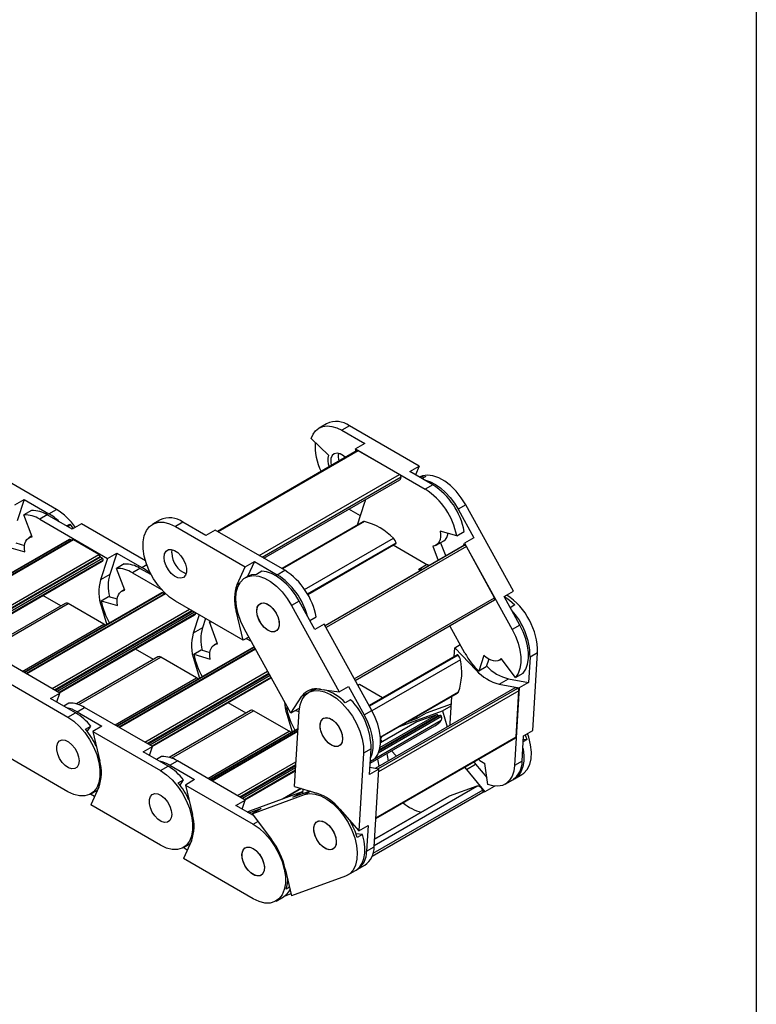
# Model space of a CAD drawing. Header units: millimetres. Extents: x 19 to 819, y 19 to 629.
# Tile 8 of 9: x 764 to 819, y 480 to 554. Entities that reach past the tile are written whole.
import ezdxf

# ---------------------------------------------------------------- set-up
doc = ezdxf.new("R2010")
doc.units = ezdxf.units.MM
doc.header["$LTSCALE"] = 3
doc.layers.add('TEXT', color=140, linetype='Continuous', lineweight=25)

msp = doc.modelspace()

# ---------------------------------------------------------------- linework, layer by layer
for p, q in [((786.696, 523.819), (786.123, 523.489)), ((788.421, 523.649), (787.848, 523.318)), ((787.848, 523.318), (789.581, 522.317)), ((793.688, 520.608), (788.421, 523.649)), ((786.836, 521.453), (785.521, 522.691)), ((789.581, 522.317), (788.881, 521.913)), ((788.932, 521.741), (788.881, 521.913)), ((788.881, 521.913), (794.148, 518.873)), ((789.014, 521.788), (778.449, 515.689)), ((789.089, 521.781), (778.493, 515.664)), ((792.207, 519.981), (789.089, 521.781)), ((792.987, 520.204), (793.688, 520.608)), ((793.688, 520.608), (793.398, 519.967)), ((766.298, 517.342), (761.177, 520.298)), ((781.611, 513.864), (792.207, 519.981)), ((781.823, 513.741), (792.313, 519.797)), ((781.955, 513.665), (792.22, 519.591)), ((794.721, 519.203), (792.987, 520.204)), ((794.199, 519.841), (793.907, 519.673)), ((794.721, 519.203), (794.148, 518.873)), ((763.146, 517.692), (763.846, 518.096)), ((763.846, 518.096), (763.311, 516.482)), ((763.846, 518.096), (765.725, 517.011)), ((789.252, 516.873), (788.382, 517.375)), ((789.027, 516.195), (789.561, 517.808)), ((797.203, 517.685), (796.631, 517.354)), ((796.631, 517.354), (797.814, 515.208)), ((800.799, 511.165), (797.203, 517.685)), ((764.409, 517.267), (763.836, 516.936)), ((764.461, 515.281), (763.836, 516.936)), ((765.598, 516.938), (765.025, 516.607)), ((767.477, 515.853), (765.598, 516.938)), ((765.725, 517.011), (766.298, 517.342)), ((765.025, 516.607), (770.146, 513.651)), ((767.057, 516.095), (767.292, 516.23)), ((767.292, 516.23), (767.165, 516.033)), ((767.292, 516.23), (767.55, 515.895)), ((768.177, 516.257), (767.477, 515.853)), ((773.014, 513.465), (768.177, 516.257)), ((774.116, 516.557), (773.543, 516.227)), ((775.841, 516.387), (775.268, 516.056)), ((775.268, 516.056), (780.535, 513.015)), ((777.574, 515.386), (775.841, 516.387)), ((789.426, 516.413), (783.311, 512.883)), ((789.554, 516.429), (783.361, 512.854)), ((789.037, 516.189), (789.027, 516.195)), ((764.439, 515.34), (764.208, 515.206)), ((778.274, 515.79), (777.574, 515.386)), ((783.541, 512.749), (778.274, 515.79)), ((785.036, 511.296), (791.742, 515.166)), ((796.519, 515.352), (795.273, 515.713)), ((796.519, 515.352), (797.091, 515.683)), ((797.814, 515.208), (797.114, 514.804)), ((767.245, 515.083), (756.848, 509.081)), ((756.875, 509.066), (767.29, 515.079)), ((767.496, 515.047), (757.005, 508.991)), ((767.571, 515.039), (757.049, 508.965)), ((762.654, 514.493), (763.9, 514.133)), ((763.227, 514.824), (763.88, 514.635)), ((767.421, 515.004), (767.29, 515.079)), ((769.48, 513.937), (767.571, 515.039)), ((785.245, 510.966), (791.942, 514.832)), ((785.272, 510.92), (791.928, 514.762)), ((797.098, 514.636), (786.574, 508.56)), ((797.09, 514.631), (786.574, 508.56)), ((797.248, 514.543), (786.649, 508.424)), ((794.148, 513.238), (791.718, 514.641)), ((794.712, 514.564), (795.117, 513.492)), ((794.966, 514.64), (795.538, 514.97)), ((795.307, 514.836), (795.69, 513.823)), ((796.999, 514.579), (797.114, 514.804)), ((797.098, 514.636), (797.09, 514.631)), ((797.114, 514.804), (800.71, 508.284)), ((799.377, 510.683), (797.248, 514.543)), ((758.958, 507.863), (769.48, 513.937)), ((759.135, 507.761), (769.581, 513.791)), ((769.622, 513.733), (759.206, 507.72)), ((769.76, 513.653), (759.344, 507.64)), ((770.146, 513.651), (769.612, 512.037)), ((769.76, 513.653), (769.622, 513.733)), ((770.146, 513.651), (770.846, 514.055)), ((770.846, 514.055), (770.312, 512.441)), ((770.846, 514.055), (772.725, 512.97)), ((774.993, 514.059), (775.028, 514.317)), ((769.819, 513.519), (759.49, 507.556)), ((759.529, 507.534), (769.747, 513.432)), ((771.409, 513.226), (770.836, 512.895)), ((771.462, 511.24), (770.836, 512.895)), ((772.598, 512.896), (772.025, 512.566)), ((773.455, 512.402), (772.598, 512.896)), ((772.725, 512.97), (773.104, 513.188)), ((779.927, 511.67), (780.535, 513.015)), ((780.535, 513.015), (781.235, 513.419)), ((781.235, 513.419), (780.724, 512.29)), ((781.235, 513.419), (782.969, 512.419)), ((793.649, 512.835), (794.25, 513.182)), ((770.312, 512.441), (769.612, 512.037)), ((772.025, 512.566), (774.223, 511.297)), ((780.714, 512.284), (780.544, 512.186)), ((781.789, 512.677), (781.386, 512.445)), ((782.969, 512.419), (783.541, 512.749)), ((793.728, 512.691), (793.649, 512.835)), ((793.649, 512.835), (793.961, 512.825)), ((780.13, 511.787), (779.927, 511.67)), ((774.246, 511.042), (763.849, 505.04)), ((763.875, 505.025), (774.291, 511.037)), ((774.496, 511.006), (764.005, 504.949)), ((774.534, 510.977), (764.049, 504.924)), ((766.611, 510.057), (765.256, 510.84)), ((769.655, 510.452), (770.228, 510.782)), ((770.228, 510.782), (770.88, 510.594)), ((771.44, 511.298), (771.208, 511.165)), ((774.421, 510.962), (774.291, 511.037)), ((774.501, 511.008), (774.496, 511.006)), ((788.778, 504.564), (799.377, 510.683)), ((800.099, 510.761), (800.799, 511.165)), ((801.283, 508.615), (800.099, 510.761)), ((766.953, 510.254), (760.807, 506.706)), ((760.976, 506.652), (767.178, 510.232)), ((769.872, 508.677), (767.178, 510.232)), ((769.655, 510.452), (770.9, 510.091)), ((769.683, 509.98), (769.757, 510.023)), ((769.683, 509.98), (770.082, 508.638)), ((780.39, 507.465), (775.268, 510.422)), ((784.624, 510.423), (784.051, 510.092)), ((784.051, 510.092), (787.647, 503.572)), ((785.807, 508.277), (784.624, 510.423)), ((788.848, 504.437), (799.375, 510.514)), ((800.92, 510.136), (800.559, 509.928)), ((765.958, 503.822), (776.33, 509.809)), ((766.136, 503.72), (776.507, 509.707)), ((776.578, 509.666), (766.207, 503.679)), ((776.716, 509.586), (766.345, 503.599)), ((776.82, 509.478), (766.491, 503.515)), ((766.529, 503.492), (776.748, 509.391)), ((777.071, 509.381), (776.612, 507.996)), ((779.855, 509.696), (779.931, 509.74)), ((780.39, 507.465), (779.855, 509.696)), ((785.434, 508.953), (785.912, 509.229)), ((763.711, 505.12), (769.872, 508.677)), ((777.546, 509.107), (777.312, 508.4)), ((777.911, 508.896), (777.837, 508.854)), ((778.462, 507.198), (777.837, 508.854)), ((786.507, 508.681), (785.807, 508.277)), ((790.103, 502.161), (786.507, 508.681)), ((797.145, 506.496), (796.002, 508.568)), ((801.283, 508.615), (800.71, 508.284)), ((777.312, 508.4), (776.612, 507.996)), ((780.813, 507.71), (780.39, 507.465)), ((783.983, 501.964), (780.486, 508.303)), ((781.215, 506.983), (770.849, 500.999)), ((770.875, 500.983), (781.227, 506.959)), ((778.44, 507.257), (778.208, 507.123)), ((780.625, 507.601), (780.99, 507.391)), ((796.366, 506.894), (796.79, 507.139)), ((766.54, 503.486), (761.419, 506.443)), ((773.954, 506.213), (767.807, 502.665)), ((781.29, 506.845), (771.006, 500.908)), ((781.312, 506.807), (771.05, 500.883)), ((773.612, 506.016), (772.256, 506.798)), ((776.655, 506.411), (777.228, 506.741)), ((776.655, 506.411), (777.901, 506.05)), ((777.228, 506.741), (777.881, 506.552)), ((796.549, 506.376), (789.897, 502.536)), ((796.621, 506.349), (789.925, 502.484)), ((796.327, 506.248), (796.366, 506.894)), ((796.366, 506.894), (797.991, 505.21)), ((798.575, 506.322), (798.183, 505.137)), ((802.634, 506.529), (802.061, 506.198)), ((802.277, 500.667), (802.634, 506.529)), ((767.976, 502.61), (774.179, 506.191)), ((776.873, 504.636), (774.179, 506.191)), ((776.684, 505.939), (776.757, 505.982)), ((776.684, 505.939), (777.083, 504.597)), ((796.796, 506.002), (790.113, 502.144)), ((798.756, 505.468), (798.183, 505.137)), ((798.946, 506.044), (798.756, 505.468)), ((799.745, 505.974), (799.909, 506.069)), ((800.967, 504.667), (799.89, 506.094)), ((802.061, 506.198), (801.944, 504.269)), ((772.959, 499.781), (782.234, 505.135)), ((773.136, 499.678), (782.319, 504.98)), ((782.354, 504.918), (773.207, 499.637)), ((782.42, 504.797), (773.345, 499.558)), ((798.065, 505.253), (797.991, 505.21)), ((800.967, 504.667), (801.54, 504.997)), ((762.025, 504.623), (767.146, 501.667)), ((770.711, 501.078), (776.873, 504.636)), ((782.491, 504.669), (773.491, 499.474)), ((773.53, 499.451), (782.51, 504.635)), ((787.647, 503.572), (788.347, 503.976)), ((788.347, 503.976), (789.531, 501.831)), ((789.178, 504.133), (789.055, 504.062)), ((790.921, 503.127), (789.178, 504.133)), ((799.737, 504.149), (800.437, 504.553)), ((799.737, 504.149), (801.244, 503.865)), ((800.437, 504.553), (801.944, 504.269)), ((801.944, 504.269), (801.244, 503.865)), ((765.84, 503.082), (766.54, 503.486)), ((766.315, 502.808), (766.54, 503.486)), ((783.983, 501.964), (784.834, 503.236)), ((784.834, 503.236), (785.273, 503.489)), ((785.493, 503.618), (785.323, 503.52)), ((785.64, 503.779), (785.534, 503.64)), ((786.158, 503.787), (787.647, 503.572)), ((800.874, 503.864), (790.36, 497.794)), ((801.121, 503.828), (790.592, 497.75)), ((801.219, 503.641), (790.624, 497.524)), ((790.747, 500.161), (796.648, 503.568)), ((790.75, 500.12), (796.577, 503.484)), ((796.019, 501.194), (796.144, 503.233)), ((801.244, 503.865), (800.887, 498.003)), ((801.008, 500.17), (801.219, 503.641)), ((767.719, 501.997), (765.84, 503.082)), ((767.23, 502.731), (766.839, 502.505)), ((780.612, 501.975), (779.257, 502.757)), ((788.51, 502.972), (788.107, 502.74)), ((796.108, 502.651), (794.215, 501.963)), ((795.456, 502.142), (796.1, 502.514)), ((767.146, 501.667), (767.719, 501.997)), ((767.846, 502.071), (768.419, 502.401)), ((767.846, 502.071), (769.726, 500.986)), ((773.54, 499.445), (768.419, 502.401)), ((780.954, 502.172), (774.807, 498.623)), ((774.977, 498.569), (781.179, 502.15)), ((783.873, 500.594), (781.179, 502.15)), ((783.656, 502.369), (783.734, 502.415)), ((783.656, 502.369), (783.779, 502.334)), ((783.684, 501.898), (783.757, 501.94)), ((783.684, 501.898), (784.083, 500.556)), ((784.635, 502.341), (783.983, 501.964)), ((784.267, 496.428), (784.614, 502.128)), ((784.341, 502.171), (784.612, 502.093)), ((789.531, 501.831), (790.103, 502.161)), ((795.277, 501.793), (790.664, 499.13)), ((795.17, 501.754), (790.672, 499.157)), ((790.689, 499.223), (795.119, 501.781)), ((790.722, 499.382), (794.993, 501.847)), ((792.206, 500.961), (795.456, 502.142)), ((794.993, 501.847), (793.512, 501.309)), ((794.215, 501.963), (793.515, 501.559)), ((795.277, 501.793), (795.17, 501.754)), ((795.456, 502.142), (795.798, 500.933)), ((789.989, 498.191), (794.873, 501.01)), ((795.341, 501.406), (789.997, 498.321)), ((795.377, 501.701), (790.598, 498.941)), ((793.512, 501.309), (790.757, 499.719)), ((793.504, 501.305), (790.757, 499.72)), ((793.515, 501.559), (792.779, 501.291)), ((792.867, 501.342), (792.887, 501.331)), ((793.576, 501.594), (793.44, 501.673)), ((793.512, 501.309), (793.504, 501.305)), ((796.014, 501.058), (796.019, 501.194)), ((768.48, 500.751), (768.883, 500.984)), ((768.62, 500.576), (768.883, 500.984)), ((769.726, 500.986), (769.026, 500.582)), ((769.026, 500.582), (774.147, 497.625)), ((769.026, 500.582), (769.56, 498.351)), ((777.711, 497.037), (783.873, 500.594)), ((784.534, 500.817), (777.849, 496.957)), ((777.876, 496.942), (784.532, 500.785)), ((784.523, 500.629), (778.006, 496.867)), ((784.52, 500.577), (778.05, 496.842)), ((801.46, 498.333), (801.577, 500.262)), ((801.577, 500.262), (802.277, 500.667)), ((801.703, 500.335), (801.823, 499.967)), ((790.41, 494.009), (800.977, 500.109)), ((790.413, 494.053), (801.008, 500.17)), ((790.773, 500.006), (790.758, 499.997)), ((790.916, 499.811), (790.759, 499.973)), ((801.823, 499.967), (801.55, 499.809)), ((801.561, 499.998), (801.823, 499.967)), ((767.146, 496.033), (761.879, 499.073)), ((772.84, 499.041), (773.54, 499.445)), ((774.719, 497.956), (772.84, 499.041)), ((773.316, 498.767), (773.54, 499.445)), ((789.482, 498.936), (789.125, 493.074)), ((790.055, 499.267), (789.482, 498.936)), ((789.937, 497.338), (790.055, 499.267)), ((791.952, 498.738), (791.589, 499.114)), ((774.23, 498.689), (773.84, 498.464)), ((774.847, 498.03), (775.419, 498.36)), ((774.847, 498.03), (776.726, 496.945)), ((780.541, 495.404), (775.419, 498.36)), ((779.959, 495.74), (784.381, 498.292)), ((780.137, 495.637), (784.368, 498.08)), ((789.998, 498.335), (790.36, 498.544)), ((791.939, 498.705), (791.952, 498.738)), ((797.251, 497.716), (797.951, 498.12)), ((797.818, 498.285), (797.951, 498.12)), ((797.951, 498.12), (798.793, 497.11)), ((798.868, 496.583), (798.642, 498.172)), ((801.46, 498.333), (800.887, 498.003)), ((774.147, 497.625), (774.719, 497.956)), ((784.363, 497.995), (780.207, 495.596)), ((784.353, 497.83), (780.345, 495.517)), ((784.342, 497.655), (780.491, 495.432)), ((780.53, 495.41), (784.339, 497.609)), ((790.637, 497.742), (789.937, 497.338)), ((790.637, 497.742), (789.97, 497.867)), ((790.281, 491.88), (790.637, 497.742)), ((797.118, 497.881), (797.251, 497.716)), ((797.251, 497.716), (798.651, 496.036)), ((800.878, 497.015), (801.451, 497.345)), ((775.48, 496.71), (775.883, 496.943)), ((775.62, 496.535), (775.883, 496.943)), ((776.726, 496.945), (776.026, 496.541)), ((776.026, 496.541), (781.147, 493.584)), ((776.026, 496.541), (776.56, 494.31)), ((800.178, 496.611), (800.751, 496.941)), ((769.17, 495.673), (768.857, 495.853)), ((768.871, 495.862), (769.391, 496.162)), ((769.488, 496.377), (768.88, 495.032)), ((784.849, 496.019), (780.879, 494.575)), ((781.063, 494.37), (785.033, 495.814)), ((784.758, 496.285), (783.356, 495.476)), ((784.791, 496.275), (783.493, 495.526)), ((784.792, 496.275), (783.497, 495.528)), ((785.443, 496.086), (784.149, 495.615)), ((784.149, 495.615), (784.849, 496.019)), ((784.267, 496.428), (785.964, 495.934)), ((784.887, 495.884), (784.849, 496.019)), ((784.856, 495.995), (784.919, 496.032)), ((784.91, 495.892), (784.931, 496.235)), ((785.033, 495.814), (785.483, 496.074)), ((790.132, 491.169), (798.491, 495.995)), ((798.498, 496.155), (790.197, 491.362)), ((790.287, 491.984), (798.05, 496.466)), ((798.05, 496.466), (795.962, 495.706)), ((798.651, 496.036), (798.413, 495.95)), ((799.351, 496.44), (798.651, 496.036)), ((799.332, 496.463), (799.351, 496.44)), ((799.394, 496.456), (799.351, 496.44)), ((779.841, 495), (780.541, 495.404)), ((780.316, 494.725), (780.541, 495.404)), ((790.315, 492.447), (795.962, 495.706)), ((795.938, 495.695), (790.315, 492.449)), ((795.962, 495.706), (795.938, 495.695)), ((774.147, 491.991), (768.88, 495.032)), ((781.164, 494.235), (779.841, 495)), ((780.727, 494.488), (780.879, 494.575)), ((780.823, 494.433), (781.763, 494.775)), ((781.763, 494.775), (781.063, 494.37)), ((781.063, 494.37), (782.529, 492.424)), ((787.7, 494.713), (789.125, 493.074)), ((781.147, 493.584), (781.501, 493.789)), ((789.414, 492.803), (788.918, 492.862)), ((789.125, 493.074), (789.825, 493.478)), ((789.825, 493.478), (789.708, 491.549)), ((775.872, 491.821), (776.391, 492.12)), ((776.489, 492.336), (775.88, 490.991)), ((789.414, 492.803), (789.011, 492.57)), ((776.17, 491.632), (775.857, 491.812)), ((789.708, 491.549), (790.281, 491.88)), ((781.147, 487.95), (775.88, 490.991)), ((783.575, 490.205), (784.032, 488.182)), ((788.299, 489.753), (788.872, 490.083)), ((788.999, 490.157), (789.572, 490.488)), ((783.82, 489.121), (783.745, 489.191)), ((788.115, 489.667), (784.032, 488.182)), ((783.889, 488.817), (783.643, 488.675)), ((782.872, 487.779), (783.445, 488.11)), ((784.001, 488.321), (783.48, 488.131))]:
    msp.add_line(p, q)
at = {"flags": 128}
for points in [[(785.521, 522.691), (785.666, 523.02), (785.865, 523.286), (786.113, 523.483), (786.405, 523.605), (786.733, 523.65), (787.089, 523.616), (787.464, 523.505), (787.848, 523.318)], [(788.12, 521.272), (787.974, 521.397), (787.721, 521.543), (787.48, 521.596), (787.271, 521.552), (787.113, 521.415), (787.021, 521.196), (787.002, 520.916), (787.044, 520.651)], [(797.203, 517.685), (796.867, 518.224), (796.481, 518.715), (796.06, 519.14), (795.616, 519.486), (795.166, 519.739), (794.724, 519.892), (794.307, 519.94), (793.927, 519.88), (793.696, 519.778)], [(793.733, 519.774), (793.837, 519.804), (794.199, 519.841)], [(794.07, 519.579), (794.155, 519.561), (794.533, 519.435), (794.917, 519.235), (795.301, 518.966), (795.673, 518.635), (796.024, 518.249), (796.346, 517.818), (796.631, 517.354)], [(789.561, 517.808), (789.62, 518.023), (789.636, 518.099)], [(775.268, 510.422), (774.82, 510.729), (774.387, 511.121), (773.984, 511.585), (773.625, 512.106), (773.322, 512.665), (773.085, 513.244), (772.922, 513.823), (772.839, 514.381), (772.839, 514.901), (772.922, 515.364), (773.085, 515.755), (773.322, 516.06), (773.625, 516.269), (773.984, 516.375), (774.387, 516.374), (774.82, 516.267), (775.268, 516.056)], [(763.9, 514.133), (763.872, 514.362), (763.874, 514.577), (763.906, 514.77), (763.967, 514.939), (764.056, 515.077), (764.17, 515.182), (764.306, 515.251), (764.461, 515.281)], [(795.273, 515.713), (795.301, 515.483), (795.299, 515.269), (795.267, 515.075), (795.206, 514.907), (795.117, 514.768), (795.003, 514.663), (794.867, 514.595), (794.712, 514.564)], [(797.248, 514.543), (797.232, 514.568), (797.214, 514.59), (797.195, 514.61), (797.174, 514.625), (797.153, 514.635), (797.133, 514.64), (797.115, 514.641), (797.098, 514.636)], [(774.42, 513.729), (774.458, 513.996), (774.567, 514.196), (774.739, 514.31), (774.958, 514.33), (775.205, 514.253), (775.457, 514.085), (775.693, 513.843), (775.89, 513.546), (776.033, 513.223), (776.107, 512.901), (776.107, 512.608), (776.033, 512.372), (775.89, 512.213), (775.693, 512.145), (775.457, 512.175), (775.205, 512.298), (774.958, 512.506), (774.739, 512.778), (774.567, 513.092), (774.458, 513.418), (774.42, 513.729)], [(794.429, 513.095), (794.303, 513.155), (794.148, 513.238)], [(780.486, 508.303), (780.211, 508.873), (780.005, 509.455), (779.876, 510.027), (779.829, 510.571), (779.865, 511.069), (779.983, 511.502), (780.179, 511.857), (780.446, 512.122), (780.775, 512.287), (781.155, 512.347), (781.572, 512.3), (782.014, 512.146), (782.464, 511.893), (782.907, 511.548), (783.329, 511.122), (783.715, 510.632), (784.051, 510.092)], [(781.386, 512.445), (781.024, 512.407), (780.714, 512.284)], [(784.624, 510.423), (784.339, 510.887), (784.017, 511.318), (783.666, 511.704), (783.294, 512.035), (782.911, 512.304), (782.526, 512.504), (782.149, 512.629), (781.789, 512.677)], [(770.9, 510.091), (770.872, 510.321), (770.874, 510.535), (770.906, 510.729), (770.967, 510.898), (771.056, 511.036), (771.17, 511.141), (771.307, 511.209), (771.462, 511.24)], [(799.375, 510.514), (799.386, 510.523), (799.396, 510.538), (799.403, 510.557), (799.406, 510.579), (799.404, 510.604), (799.399, 510.63), (799.39, 510.657), (799.377, 510.683)], [(800.135, 510.781), (800.517, 510.506), (800.92, 510.136)], [(781.42, 509.688), (781.458, 509.955), (781.568, 510.154), (781.74, 510.269), (781.959, 510.289), (782.205, 510.211), (782.458, 510.044), (782.693, 509.801), (782.891, 509.505), (783.033, 509.181), (783.108, 508.859), (783.108, 508.567), (783.033, 508.331), (782.891, 508.172), (782.693, 508.104), (782.458, 508.133), (782.205, 508.257), (781.959, 508.465), (781.74, 508.737), (781.568, 509.05), (781.458, 509.377), (781.42, 509.688)], [(781.689, 510.248), (781.898, 510.293), (782.139, 510.241), (782.392, 510.096), (782.634, 509.871), (782.844, 509.586), (783.002, 509.267), (783.095, 508.942), (783.115, 508.639), (783.06, 508.386), (782.934, 508.205), (782.749, 508.113), (782.522, 508.116), (782.272, 508.216), (782.021, 508.403), (781.793, 508.661), (781.607, 508.966), (781.48, 509.292), (781.423, 509.609), (781.441, 509.89), (781.532, 510.11), (781.689, 510.248)], [(769.988, 508.584), (769.934, 508.634), (769.872, 508.677)], [(777.837, 508.854), (777.975, 508.856), (777.98, 508.856)], [(801.54, 504.997), (801.733, 505.297), (801.865, 505.664), (801.932, 506.088), (801.931, 506.557), (801.863, 507.059), (801.729, 507.578), (801.534, 508.102), (801.283, 508.615)], [(800.71, 508.284), (800.961, 507.771), (801.157, 507.248), (801.29, 506.728), (801.358, 506.227), (801.359, 505.758), (801.293, 505.334), (801.161, 504.967), (800.967, 504.667)], [(777.901, 506.05), (777.872, 506.28), (777.874, 506.494), (777.906, 506.688), (777.968, 506.856), (778.057, 506.995), (778.171, 507.1), (778.307, 507.168), (778.462, 507.198)], [(796.621, 506.349), (796.606, 506.363), (796.591, 506.373), (796.576, 506.379), (796.562, 506.38), (796.55, 506.376), (796.549, 506.376)], [(799.89, 506.094), (799.774, 505.992), (799.636, 505.926), (799.48, 505.898), (799.309, 505.909), (799.129, 505.959), (798.943, 506.046), (798.756, 506.168), (798.575, 506.322)], [(776.989, 504.543), (776.935, 504.593), (776.873, 504.636)], [(784.614, 502.128), (784.686, 502.6), (784.838, 503.001), (785.066, 503.318), (785.361, 503.541), (785.713, 503.661), (786.111, 503.674), (786.541, 503.58), (786.988, 503.383), (787.437, 503.088), (787.873, 502.707), (788.281, 502.251), (788.647, 501.737), (788.958, 501.182), (789.204, 500.605), (789.377, 500.025), (789.471, 499.462), (789.482, 498.936)], [(789.531, 501.831), (789.782, 501.318), (789.977, 500.794), (790.111, 500.274), (790.179, 499.773), (790.18, 499.304), (790.113, 498.88), (790.013, 498.582)], [(790.36, 498.544), (790.554, 498.844), (790.686, 499.211), (790.752, 499.635), (790.752, 500.104), (790.683, 500.605), (790.55, 501.125), (790.355, 501.648), (790.103, 502.161)], [(795.377, 501.701), (795.371, 501.72), (795.361, 501.74), (795.349, 501.758), (795.335, 501.773), (795.32, 501.784), (795.304, 501.792), (795.29, 501.795), (795.277, 501.793)], [(767.146, 501.667), (767.595, 501.36), (768.028, 500.968), (768.431, 500.503), (768.79, 499.983), (769.093, 499.423), (769.33, 498.845), (769.493, 498.266), (769.575, 497.707), (769.575, 497.187), (769.493, 496.724), (769.33, 496.333), (769.093, 496.028), (768.79, 495.819), (768.431, 495.713), (768.028, 495.714), (767.595, 495.822), (767.146, 496.033)], [(786.469, 501.582), (786.677, 501.627), (786.919, 501.575), (787.172, 501.43), (787.414, 501.205), (787.623, 500.921), (787.781, 500.602), (787.875, 500.276), (787.894, 499.974), (787.839, 499.721), (787.713, 499.54), (787.529, 499.447), (787.301, 499.451), (787.051, 499.551), (786.801, 499.737), (786.573, 499.995), (786.387, 500.3), (786.259, 500.626), (786.202, 500.944), (786.22, 501.225), (786.312, 501.444), (786.469, 501.582)], [(787.106, 501.476), (787.353, 501.271), (787.572, 501), (787.746, 500.687), (787.857, 500.36), (787.897, 500.049), (787.861, 499.781), (787.753, 499.579), (787.582, 499.462), (787.364, 499.44), (787.117, 499.515), (786.865, 499.681), (786.629, 499.922), (786.43, 500.217), (786.286, 500.541), (786.21, 500.863), (786.208, 501.156), (786.281, 501.394), (786.422, 501.555), (786.619, 501.625), (786.853, 501.598), (787.106, 501.476)], [(783.989, 500.502), (783.935, 500.551), (783.873, 500.594)], [(801.451, 497.345), (801.588, 497.438), (801.846, 497.716), (802.032, 498.082), (802.139, 498.525), (802.164, 499.03), (802.106, 499.579), (801.967, 500.154), (801.873, 500.433)], [(767.995, 498.36), (767.957, 498.093), (767.847, 497.893), (767.675, 497.778), (767.456, 497.759), (767.21, 497.836), (766.958, 498.003), (766.722, 498.246), (766.524, 498.542), (766.382, 498.866), (766.307, 499.188), (766.307, 499.48), (766.382, 499.716), (766.524, 499.875), (766.722, 499.943), (766.958, 499.914), (767.21, 499.79), (767.456, 499.583), (767.675, 499.31), (767.847, 498.997), (767.957, 498.67), (767.995, 498.36)], [(767.995, 498.36), (767.957, 498.093), (767.847, 497.893), (767.675, 497.778), (767.456, 497.759), (767.21, 497.836), (766.958, 498.003), (766.722, 498.246), (766.524, 498.542), (766.382, 498.866), (766.307, 499.188), (766.307, 499.48), (766.382, 499.716), (766.524, 499.875), (766.722, 499.943), (766.958, 499.914), (767.21, 499.79), (767.456, 499.583), (767.675, 499.31), (767.847, 498.997), (767.957, 498.67), (767.995, 498.36)], [(790.759, 499.973), (790.821, 500.102), (790.872, 500.19)], [(801.52, 499.32), (801.534, 499.243), (801.588, 498.771), (801.582, 498.33), (801.514, 497.931), (801.388, 497.583), (801.206, 497.296), (800.973, 497.076), (800.813, 496.98)], [(774.147, 497.625), (774.595, 497.319), (775.028, 496.926), (775.431, 496.462), (775.79, 495.941), (776.093, 495.382), (776.33, 494.803), (776.493, 494.225), (776.576, 493.666), (776.576, 493.146), (776.493, 492.683), (776.33, 492.292), (776.093, 491.987), (775.79, 491.778), (775.431, 491.672), (775.028, 491.673), (774.595, 491.781), (774.147, 491.991)], [(800.887, 498.003), (800.826, 497.575), (800.699, 497.202), (800.511, 496.897), (800.265, 496.666), (799.969, 496.516), (799.631, 496.452), (799.26, 496.474), (798.868, 496.583)], [(774.995, 494.319), (774.958, 494.051), (774.848, 493.852), (774.676, 493.737), (774.457, 493.717), (774.21, 493.795), (773.958, 493.962), (773.722, 494.205), (773.525, 494.501), (773.382, 494.825), (773.308, 495.147), (773.308, 495.439), (773.382, 495.675), (773.525, 495.834), (773.722, 495.902), (773.958, 495.873), (774.21, 495.749), (774.457, 495.542), (774.676, 495.269), (774.848, 494.956), (774.958, 494.629), (774.995, 494.319)], [(774.995, 494.319), (774.958, 494.051), (774.848, 493.852), (774.676, 493.737), (774.457, 493.717), (774.21, 493.795), (773.958, 493.962), (773.722, 494.205), (773.525, 494.501), (773.382, 494.825), (773.308, 495.147), (773.308, 495.439), (773.382, 495.675), (773.525, 495.834), (773.722, 495.902), (773.958, 495.873), (774.21, 495.749), (774.457, 495.542), (774.676, 495.269), (774.848, 494.956), (774.958, 494.629), (774.995, 494.319)], [(785.033, 495.814), (785.407, 495.888), (785.82, 495.855), (786.259, 495.716), (786.709, 495.475), (787.154, 495.142), (787.58, 494.726), (787.971, 494.243), (788.315, 493.709), (788.599, 493.142), (788.815, 492.561), (788.954, 491.986), (789.012, 491.437), (788.987, 490.933), (788.88, 490.49), (788.694, 490.123), (788.436, 489.846), (788.115, 489.667)], [(798.491, 495.995), (798.498, 496), (798.509, 496.013), (798.517, 496.03), (798.521, 496.051), (798.521, 496.075), (798.517, 496.101), (798.51, 496.128), (798.498, 496.155)], [(780.879, 494.575), (780.762, 494.525), (780.695, 494.49)], [(781.147, 493.584), (781.595, 493.277), (782.028, 492.885), (782.431, 492.421), (782.791, 491.9), (783.094, 491.341), (783.331, 490.762), (783.493, 490.184), (783.576, 489.625), (783.576, 489.105), (783.493, 488.642), (783.331, 488.251), (783.094, 487.946), (782.791, 487.737), (782.431, 487.631), (782.028, 487.632), (781.595, 487.739), (781.147, 487.95)], [(787.232, 492.98), (787.36, 492.654), (787.419, 492.336), (787.403, 492.054), (787.313, 491.833), (787.158, 491.692), (786.95, 491.645), (786.709, 491.695), (786.456, 491.838), (786.214, 492.061), (786.003, 492.345), (785.844, 492.663), (785.749, 492.989), (785.727, 493.292), (785.781, 493.547), (785.905, 493.73), (786.089, 493.825), (786.315, 493.823), (786.565, 493.726), (786.815, 493.54), (787.045, 493.284), (787.232, 492.98)], [(786.631, 493.685), (786.878, 493.479), (787.098, 493.208), (787.272, 492.895), (787.383, 492.569), (787.422, 492.258), (787.386, 491.989), (787.278, 491.788), (787.108, 491.671), (786.889, 491.649), (786.643, 491.724), (786.391, 491.889), (786.155, 492.131), (785.956, 492.426), (785.812, 492.749), (785.736, 493.072), (785.734, 493.365), (785.807, 493.602), (785.948, 493.763), (786.145, 493.834), (786.379, 493.807), (786.631, 493.685)], [(788.872, 490.083), (788.966, 490.144), (789.2, 490.364), (789.382, 490.652), (789.508, 490.999), (789.575, 491.399), (789.582, 491.84), (789.527, 492.312), (789.414, 492.803)], [(781.805, 491.006), (781.934, 490.681), (781.992, 490.363), (781.976, 490.081), (781.886, 489.859), (781.731, 489.719), (781.523, 489.672), (781.282, 489.722), (781.029, 489.865), (780.787, 490.088), (780.576, 490.371), (780.417, 490.69), (780.322, 491.015), (780.3, 491.319), (780.354, 491.573), (780.478, 491.756), (780.662, 491.851), (780.888, 491.85), (781.138, 491.752), (781.389, 491.567), (781.618, 491.311), (781.805, 491.006)], [(781.996, 490.277), (781.958, 490.01), (781.848, 489.81), (781.676, 489.696), (781.457, 489.676), (781.21, 489.753), (780.958, 489.921), (780.723, 490.164), (780.525, 490.46), (780.383, 490.783), (780.308, 491.106), (780.308, 491.398), (780.383, 491.634), (780.525, 491.793), (780.723, 491.861), (780.958, 491.831), (781.21, 491.708), (781.457, 491.5), (781.676, 491.228), (781.848, 490.914), (781.958, 490.588), (781.996, 490.277)], [(783.643, 488.675), (783.735, 489.095), (783.756, 489.405)]]:
    msp.add_lwpolyline(points, dxfattribs=at)
for centre, radius, start, end in [((787.417, 522.311), 1.672, 53.124, 115.56554), ((790.274, 522.188), 4.456, 177.18388, 206.34765), ((788.326, 521.077), 1.536, 165.84508, 199.80601), ((788.669, 521.298), 1.099, 165.15021, 196.71192), ((789.045, 521.72), 0.0754, 54.38242, 114.30712), ((792.083, 519.787), 0.231, 2.60548, 57.39452), ((792.093, 519.773), 0.222, 305.01333, 6.29885), ((791.209, 514.335), 5.406, 10.84611, 57.06621), ((791.782, 514.666), 5.406, 10.84611, 57.06621), ((763.883, 514.794), 2.142, 57.79255, 91.26245), ((764.456, 515.125), 2.142, 57.79255, 91.26245), ((763.65, 513.497), 4.081, 45.64397, 59.4327), ((763.796, 513.28), 4.77, 34.65565, 58.36539), ((774.833, 514.996), 1.718, 54.04326, 114.64628), ((789.51, 516.258), 0.176, 75.62817, 118.67723), ((788.357, 511.83), 4.752, 44.59251, 75.41287), ((791.222, 514.627), 0.749, 15.87779, 46.05103), ((795.142, 515.577), 0.724, 303.12596, 357.17913), ((767.264, 515.044), 0.0436, 53.13376, 115.55578), ((767.527, 514.979), 0.0745, 53.97344, 114.71611), ((791.887, 514.807), 0.0608, 312.39203, 24.32043), ((769.352, 513.74), 0.235, 12.55799, 57.07241), ((769.673, 513.812), 0.094, 192.55799, 237.07241), ((769.696, 513.544), 0.126, 348.30967, 59.4783), ((776.697, 514.081), 1.704, 180.71238, 248.85204), ((769.658, 513.58), 0.172, 301.1243, 339.30968), ((770.884, 510.753), 2.142, 57.79255, 91.26245), ((771.456, 511.084), 2.142, 57.79255, 91.26245), ((770.695, 509.52), 4.003, 46.80267, 59.5271), ((773.545, 511.553), 3.352, 164.64092, 193.584), ((780.021, 507.877), 5.414, 15.14876, 57.01883), ((780.602, 508.212), 5.406, 10.84611, 57.06621), ((773.023, 511.126), 3.531, 165.05346, 198.93544), ((782.862, 510.575), 3.133, 159.55071, 196.29343), ((774.265, 511.003), 0.0436, 53.13376, 115.55578), ((797.392, 506.52), 5.242, 0.09383, 56.24781), ((767.046, 510.048), 0.226, 54.38242, 114.30712), ((775.063, 511.534), 5.515, 191.31629, 210.18095), ((776.659, 509.539), 0.172, 301.1243, 339.30968), ((776.743, 509.504), 0.0811, 341.36035, 15.62959), ((796.805, 506.177), 5.256, 0.2264, 42.97779), ((780.023, 507.085), 3.531, 165.05346, 198.93544), ((780.545, 507.512), 3.352, 164.64092, 193.584), ((774.047, 506.007), 0.226, 54.38242, 114.30712), ((782.063, 507.493), 5.515, 191.31629, 210.18095), ((796.069, 505.853), 0.743, 11.61302, 41.96008), ((802.078, 509.189), 5.621, 208.63233, 226.12757), ((792.616, 505.035), 4.291, 340.00514, 13.02955), ((801.261, 507.857), 3.406, 223.13692, 255.99148), ((800.581, 507.504), 3.46, 221.51553, 255.86758), ((785.911, 502.514), 1.297, 79.02719, 146.17149), ((786.123, 502.48), 1.3, 85.09697, 118.96995), ((785.603, 500.495), 3.363, 41.87045, 74.70211), ((796.489, 503.63), 0.171, 301.02717, 338.53816), ((800.97, 503.654), 0.23, 49.04581, 114.5365), ((800.99, 503.639), 0.23, 0.27436, 55.23601), ((767.277, 500.589), 2.142, 57.79255, 91.26245), ((788.066, 503.229), 4.579, 184.9657, 196.89716), ((784.783, 499.244), 5.272, 0.24521, 45.00655), ((766.578, 499.957), 2.465, 59.0381, 78.51842), ((765.434, 498.197), 4.435, 38.93803, 58.9789), ((781.047, 501.966), 0.226, 54.38242, 114.30712), ((789.064, 503.452), 5.515, 191.31629, 210.18095), ((795.007, 501.721), 0.127, 27.93988, 96.44774), ((795.164, 501.804), 0.0509, 207.93988, 276.44774), ((793.989, 502.532), 1.76, 300.1376, 320.20603), ((795.055, 501.59), 0.341, 327.18538, 18.90668), ((763.931, 496.992), 5.901, 24.58699, 39.56965), ((800.938, 500.168), 0.0705, 304.22704, 1.78567), ((795.942, 499.635), 4.76, 188.7492, 195.44615), ((766.553, 497.472), 3.133, 339.55071, 16.29343), ((773.578, 495.915), 2.465, 59.0381, 78.51842), ((774.278, 496.548), 2.142, 57.79255, 91.26245), ((795.242, 499.231), 4.76, 188.7492, 195.44615), ((799.277, 499.714), 1.667, 227.71795, 247.61231), ((799.827, 498.288), 1.633, 304.43518, 1.57753), ((772.434, 494.155), 4.435, 38.93803, 58.9789), ((770.931, 492.951), 5.901, 24.58699, 39.56965), ((784.692, 492.281), 3.868, 38.95079, 70.80196), ((798.07, 496.017), 0.449, 17.86216, 92.53051), ((794.48, 497.435), 3.003, 228.07749, 258.09582), ((773.553, 493.431), 3.133, 339.55071, 16.29343), ((783.517, 490.964), 5.723, 16.30226, 29.91763), ((777.796, 488.835), 5.94, 13.34091, 37.17498), ((788.137, 491.478), 1.573, 300.45745, 2.5896), ((788.648, 491.835), 1.633, 304.43518, 1.57753), ((782.792, 489.206), 1.275, 300.76345, 333.19272)]:
    msp.add_arc(centre, radius, start, end)
at = {"layer": 'TEXT'}
msp.add_line((819.15, 628.65), (819.15, 19.05), dxfattribs=at)

doc.saveas('drawing.dxf')
